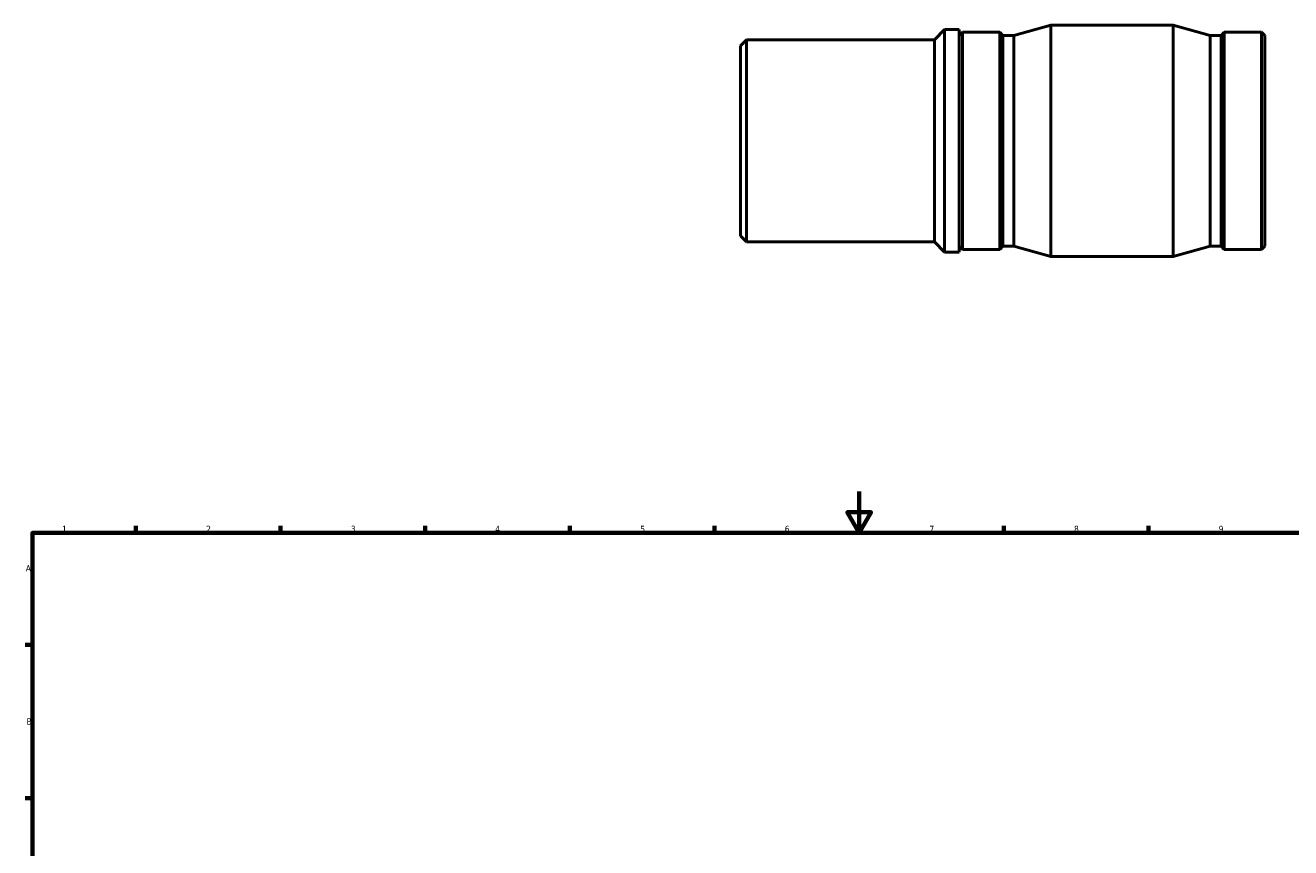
# Model space of a CAD drawing. Header units: millimetres. Extents: x -31 to 1225, y -620 to 882.
# Tile 4 of 6: x 17 to 630, y 421 to 820. Entities that reach past the tile are written whole.
import ezdxf

# ---------------------------------------------------------------- set-up
doc = ezdxf.new("R2010")
doc.units = ezdxf.units.MM
doc.layers.add('Border (ANSI)', color=7, linetype='Continuous', lineweight=70)
doc.layers.add('Visible (ANSI)', color=7, linetype='Continuous', lineweight=50)
doc.styles.add('Note Text (ANSI)', font='tahoma.ttf')

# ---------------------------------------------------------------- blocks, each defined once
blk = doc.blocks.new('Borders Default Border')
at = {"layer": 'Border (ANSI)'}
for p, q in [((70.08, 574), (70.08, 577.45)), ((140.17, 574), (140.17, 577.45)), ((210.25, 574), (210.25, 577.45)), ((280.33, 574), (280.33, 577.45)), ((350.42, 574), (350.42, 577.45)), ((490.58, 574), (490.58, 577.45)), ((560.67, 574), (560.67, 577.45)), ((20, 519.75), (16.55, 519.75)), ((20, 445.5), (16.55, 445.5))]:
    blk.add_line(p, q, dxfattribs=at)
at = {"layer": 'Border (ANSI)', "flags": 128}
for points in [[(420.5, 594), (420.5, 574), (414.73, 584), (426.27, 584), (420.5, 574)], [(20, 20), (20, 574), (821, 574), (821, 20), (20, 20)]]:
    blk.add_lwpolyline(points, dxfattribs=at)
at = {"layer": 'Border (ANSI)', "char_height": 3.05, "attachment_point": 7, "style": 'Note Text (ANSI)'}
for s, insert in [('1', (34.35, 574.4)), ('2', (104.2, 574.4)), ('3', (174.26, 574.34)), ('4', (244.23, 574.4)), ('5', (314.48, 574.34)), ('6', (384.49, 574.34)), ('7', (454.6, 574.4)), ('8', (524.63, 574.33)), ('9', (594.7, 574.34)), ('A', (16.78, 555.35)), ('B', (17.15, 481.1))]:
    blk.add_mtext(s, dxfattribs=dict(at, insert=insert))

msp = doc.modelspace()

# ---------------------------------------------------------------- linework, layer by layer
at = {"layer": 'Visible (ANSI)'}
for p, q in [((457.031, 812.982), (461.931, 817.882)), ((461.931, 817.882), (461.931, 710.082)), ((461.931, 817.882), (468.931, 817.882)), ((468.931, 710.082), (468.931, 817.882)), ((469.031, 815.043), (470.61, 816.622)), ((470.61, 711.342), (470.61, 816.622)), ((470.61, 816.622), (488.622, 816.622)), ((488.622, 711.342), (488.622, 816.622)), ((490.201, 815.043), (488.622, 816.622)), ((495.494, 815.043), (513.431, 819.982)), ((513.431, 707.982), (513.431, 819.982)), ((513.431, 819.982), (572.631, 819.982)), ((572.631, 707.982), (572.631, 819.982)), ((590.569, 815.043), (572.631, 819.982)), ((595.861, 815.043), (597.44, 816.622)), ((597.44, 711.342), (597.44, 816.622)), ((597.44, 816.622), (615.452, 816.622)), ((615.452, 711.342), (615.452, 816.622)), ((617.031, 815.043), (615.452, 816.622)), ((363.031, 810.042), (365.971, 812.982)), ((363.031, 717.922), (363.031, 810.042)), ((365.971, 812.982), (457.031, 812.982)), ((365.971, 812.982), (365.971, 714.982)), ((457.031, 714.982), (457.031, 812.982)), ((469.031, 712.922), (469.031, 815.043)), ((490.201, 712.922), (490.201, 815.043)), ((490.201, 815.043), (495.494, 815.043)), ((495.494, 712.922), (495.494, 815.043)), ((590.569, 712.922), (590.569, 815.043)), ((590.569, 815.043), (595.861, 815.043)), ((595.861, 712.922), (595.861, 815.043)), ((617.031, 712.922), (617.031, 815.043)), ((468.931, 808.982), (469.031, 808.982)), ((363.031, 717.922), (365.971, 714.982)), ((468.931, 718.982), (469.031, 718.982)), ((365.971, 714.982), (457.031, 714.982)), ((457.031, 714.982), (461.931, 710.082)), ((469.031, 712.922), (470.61, 711.342)), ((470.61, 711.342), (488.622, 711.342)), ((490.201, 712.922), (488.622, 711.342)), ((490.201, 712.922), (495.494, 712.922)), ((495.494, 712.922), (513.431, 707.982)), ((590.569, 712.922), (572.631, 707.982)), ((590.569, 712.922), (595.861, 712.922)), ((595.861, 712.922), (597.44, 711.342)), ((597.44, 711.342), (615.452, 711.342)), ((617.031, 712.922), (615.452, 711.342)), ((461.931, 710.082), (468.931, 710.082)), ((513.431, 707.982), (572.631, 707.982))]:
    msp.add_line(p, q, dxfattribs=at)

# ---------------------------------------------------------------- block references
msp.add_blockref('Borders Default Border', (0, 0))

doc.saveas('drawing.dxf')
